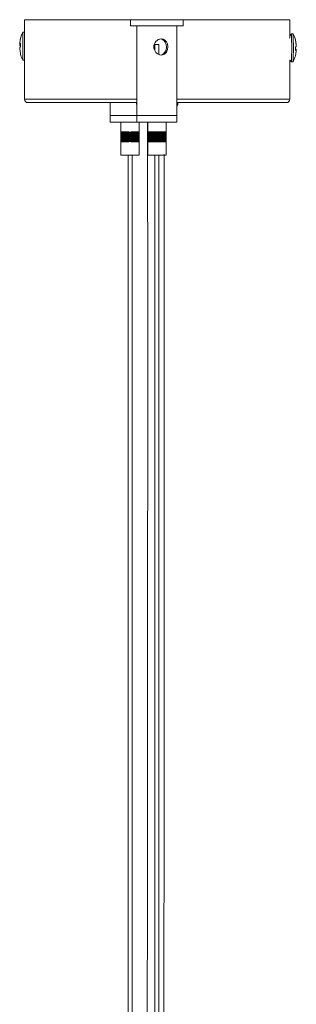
# Model space of a CAD drawing. Header units: millimetres. Extents: x -1193 to -21, y -1654 to 106.
# Tile 5 of 5: x -104 to -21, y -334 to -38. Entities that reach past the tile are written whole.
import ezdxf

# ---------------------------------------------------------------- set-up
doc = ezdxf.new("R2010")
doc.units = ezdxf.units.MM

msp = doc.modelspace()

# ---------------------------------------------------------------- linework, layer by layer
at = {"color": 7, "linetype": 'Continuous', "lineweight": 15}
for p, q in [((-102.6, -37.53), (-102.6, -41.37)), ((-102.6, -37.53), (-22.6, -37.53)), ((-70.64, -37.53), (-70.64, -39.38)), ((-54.74, -39.38), (-54.74, -37.53)), ((-22.6, -41.79), (-22.6, -37.53)), ((-102.64, -41.33), (-103.14, -41.33)), ((-103.14, -41.33), (-103.14, -49.73)), ((-102.6, -41.37), (-102.64, -41.33)), ((-102.64, -41.33), (-102.64, -49.73)), ((-54.74, -39.38), (-70.64, -39.38)), ((-68.69, -39.38), (-68.69, -68.38)), ((-56.69, -68.38), (-56.69, -39.38)), ((-104.08, -44.52), (-103.83, -43.13)), ((-104.08, -44.52), (-104.08, -45.19)), ((-103.83, -43.13), (-103.84, -43.22)), ((-22.08, -41.83), (-22.62, -42.37)), ((-21.58, -41.83), (-22.08, -41.83)), ((-20.65, -45.05), (-20.9, -43.64)), ((-20.88, -43.69), (-20.89, -43.75)), ((-20.89, -43.75), (-20.64, -45.16)), ((-103.83, -44.6), (-104.08, -44.85)), ((-104.08, -44.85), (-103.83, -44.86)), ((-104.08, -45.19), (-103.83, -45.44)), ((-103.83, -45.19), (-104.08, -45.19)), ((-104.08, -45.87), (-103.83, -45.61)), ((-104.08, -46.54), (-104.08, -45.87)), ((-103.83, -47.74), (-104.08, -46.35)), ((-103.83, -45.61), (-103.83, -44.6)), ((-63.29, -44.96), (-63.29, -46.81)), ((-63.29, -44.96), (-62.09, -44.96)), ((-62.09, -48.01), (-62.09, -44.96)), ((-20.65, -46.44), (-20.92, -46.29)), ((-20.64, -47.01), (-20.89, -48.41)), ((-20.63, -45.62), (-20.87, -45.77)), ((-20.87, -45.77), (-20.87, -46.79)), ((-20.65, -46.44), (-20.87, -46.44)), ((-20.87, -46.79), (-20.63, -46.64)), ((-20.87, -46.64), (-20.63, -46.64)), ((-20.65, -46.44), (-20.65, -46.65)), ((-103.84, -47.84), (-103.83, -47.74)), ((-103.83, -47.93), (-103.84, -47.84)), ((-103.14, -49.73), (-102.64, -49.73)), ((-102.64, -49.73), (-102.6, -49.69)), ((-102.6, -49.69), (-102.6, -61.53)), ((-22.6, -61.53), (-22.6, -49.67)), ((-22.6, -49.71), (-22.08, -50.23)), ((-22.08, -50.23), (-21.58, -50.23)), ((-101.6, -62.53), (-68.85, -62.53)), ((-76.78, -62.53), (-76.78, -68.38)), ((-68.85, -62.53), (-68.85, -62.83)), ((-56.69, -62.53), (-23.6, -62.53)), ((-56.35, -62.83), (-56.35, -62.53)), ((-56.69, -66.38), (-76.78, -66.38)), ((-56.69, -68.38), (-76.78, -68.38)), ((-73.53, -68.38), (-73.53, -71.38)), ((-68.03, -71.38), (-68.03, -68.38)), ((-65.44, -68.38), (-65.44, -71.38)), ((-59.94, -71.38), (-59.94, -68.38)), ((-73.13, -71.38), (-73.57, -71.38)), ((-73.57, -71.38), (-73.57, -74.38)), ((-73.57, -71.38), (-73.57, -74.38)), ((-73.56, -71.38), (-73.56, -74.38)), ((-73.55, -71.38), (-73.55, -74.38)), ((-73.54, -71.38), (-73.54, -74.38)), ((-73.53, -71.38), (-73.53, -74.38)), ((-73.51, -71.38), (-73.51, -74.38)), ((-73.48, -71.38), (-73.48, -74.38)), ((-73.46, -71.38), (-73.46, -74.38)), ((-73.43, -71.38), (-73.43, -74.38)), ((-73.39, -71.38), (-73.39, -74.38)), ((-73.36, -71.38), (-73.36, -74.38)), ((-73.32, -71.38), (-73.32, -74.38)), ((-73.27, -71.38), (-73.27, -74.38)), ((-73.23, -71.38), (-73.23, -74.38)), ((-73.18, -71.38), (-73.18, -74.38)), ((-73.13, -74.38), (-73.13, -71.38)), ((-73.12, -71.38), (-73.12, -74.38)), ((-73.07, -71.38), (-73.12, -71.38)), ((-73.07, -74.38), (-73.07, -71.38)), ((-73.07, -71.38), (-73.07, -74.38)), ((-73.02, -71.38), (-73.07, -71.38)), ((-73.02, -74.38), (-73.02, -71.38)), ((-73.01, -71.38), (-73.01, -74.38)), ((-73.01, -71.38), (-73.01, -74.38)), ((-72.96, -71.38), (-73.01, -71.38)), ((-72.96, -74.38), (-72.96, -71.38)), ((-72.95, -71.38), (-72.95, -74.38)), ((-72.95, -71.38), (-72.95, -74.38)), ((-72.89, -71.38), (-72.95, -71.38)), ((-72.89, -74.38), (-72.89, -71.38)), ((-72.89, -71.38), (-72.89, -74.38)), ((-72.83, -71.38), (-72.89, -71.38)), ((-72.88, -71.38), (-72.88, -74.38)), ((-72.83, -71.38), (-72.83, -74.38)), ((-72.83, -74.38), (-72.83, -71.38)), ((-72.76, -71.38), (-72.83, -71.38)), ((-72.82, -71.38), (-72.82, -74.38)), ((-72.76, -74.38), (-72.76, -71.38)), ((-72.76, -71.38), (-72.76, -74.38)), ((-72.69, -71.38), (-72.76, -71.38)), ((-72.75, -71.38), (-72.75, -74.38)), ((-72.69, -71.38), (-72.69, -74.38)), ((-72.69, -74.38), (-72.69, -71.38)), ((-72.62, -71.38), (-72.69, -71.38)), ((-72.67, -71.38), (-72.67, -74.38)), ((-72.62, -74.38), (-72.62, -71.38)), ((-72.61, -71.38), (-72.61, -74.38)), ((-72.54, -71.38), (-72.61, -71.38)), ((-72.6, -71.38), (-72.6, -74.38)), ((-72.54, -71.38), (-72.54, -74.38)), ((-72.54, -74.38), (-72.54, -71.38)), ((-72.47, -71.38), (-72.54, -71.38)), ((-72.52, -71.38), (-72.52, -74.38)), ((-72.47, -74.38), (-72.47, -71.38)), ((-72.46, -71.38), (-72.46, -74.38)), ((-72.39, -71.38), (-72.46, -71.38)), ((-72.44, -71.38), (-72.44, -74.38)), ((-72.39, -74.38), (-72.39, -71.38)), ((-72.38, -71.38), (-72.38, -74.38)), ((-72.31, -71.38), (-72.38, -71.38)), ((-72.36, -71.38), (-72.36, -74.38)), ((-72.31, -74.38), (-72.31, -71.38)), ((-72.3, -71.38), (-72.3, -74.38)), ((-72.22, -71.38), (-72.3, -71.38)), ((-72.27, -71.38), (-72.27, -74.38)), ((-72.22, -71.38), (-72.22, -74.38)), ((-72.22, -74.38), (-72.22, -71.38)), ((-72.14, -71.38), (-72.22, -71.38)), ((-72.19, -71.38), (-72.19, -74.38)), ((-72.14, -74.38), (-72.14, -71.38)), ((-72.13, -71.38), (-72.13, -74.38)), ((-72.05, -71.38), (-72.13, -71.38)), ((-72.1, -71.38), (-72.1, -74.38)), ((-72.05, -74.38), (-72.05, -71.38)), ((-72.04, -71.38), (-72.04, -74.38)), ((-71.96, -71.38), (-72.04, -71.38)), ((-72.01, -71.38), (-72.01, -74.38)), ((-71.96, -74.38), (-71.96, -71.38)), ((-71.95, -71.38), (-71.95, -74.38)), ((-71.87, -71.38), (-71.95, -71.38)), ((-71.92, -71.38), (-71.92, -74.38)), ((-71.87, -74.38), (-71.87, -71.38)), ((-71.86, -71.38), (-71.86, -74.38)), ((-71.78, -71.38), (-71.86, -71.38)), ((-71.83, -71.38), (-71.83, -74.38)), ((-71.78, -74.38), (-71.78, -71.38)), ((-71.77, -71.38), (-71.77, -74.38)), ((-71.68, -71.38), (-71.77, -71.38)), ((-71.73, -71.38), (-71.73, -74.38)), ((-71.68, -71.38), (-71.68, -74.38)), ((-71.68, -74.38), (-71.68, -71.38)), ((-71.59, -71.38), (-71.68, -71.38)), ((-71.64, -71.38), (-71.64, -74.38)), ((-71.59, -74.38), (-71.59, -71.38)), ((-71.58, -71.38), (-71.58, -74.38)), ((-71.5, -71.38), (-71.58, -71.38)), ((-71.54, -71.38), (-71.54, -74.38)), ((-71.5, -74.38), (-71.5, -71.38)), ((-71.49, -71.38), (-71.49, -74.38)), ((-71.49, -71.38), (-71.4, -71.38)), ((-71.44, -71.38), (-71.44, -74.38)), ((-71.4, -74.38), (-71.4, -71.38)), ((-71.39, -71.38), (-71.39, -74.38)), ((-71.39, -71.38), (-71.3, -71.38)), ((-71.35, -71.38), (-71.35, -74.38)), ((-71.3, -71.38), (-71.3, -74.38)), ((-71.3, -74.38), (-71.3, -71.38)), ((-71.3, -71.38), (-71.2, -71.38)), ((-71.25, -71.38), (-71.25, -74.38)), ((-71.2, -71.38), (-71.11, -71.38)), ((-71.2, -71.38), (-71.2, -74.38)), ((-71.2, -74.38), (-71.2, -71.38)), ((-71.15, -71.38), (-71.15, -74.38)), ((-71.11, -74.38), (-71.11, -71.38)), ((-71.1, -71.38), (-71.01, -71.38)), ((-71.1, -71.38), (-71.1, -74.38)), ((-71.05, -71.38), (-71.05, -74.38)), ((-71.01, -74.38), (-71.01, -71.38)), ((-71, -71.38), (-70.91, -71.38)), ((-71, -71.38), (-71, -74.38)), ((-70.95, -71.38), (-70.95, -74.38)), ((-70.91, -74.38), (-70.91, -71.38)), ((-70.9, -71.38), (-70.81, -71.38)), ((-70.9, -71.38), (-70.9, -74.38)), ((-70.85, -71.38), (-70.85, -74.38)), ((-70.81, -74.38), (-70.81, -71.38)), ((-70.71, -71.38), (-70.8, -71.38)), ((-70.8, -71.38), (-70.8, -74.38)), ((-70.75, -74.38), (-70.75, -71.38)), ((-70.71, -74.38), (-70.71, -71.38)), ((-70.7, -71.38), (-70.61, -71.38)), ((-70.7, -71.38), (-70.7, -74.38)), ((-70.64, -71.38), (-70.64, -74.38)), ((-70.61, -74.38), (-70.61, -71.38)), ((-70.6, -71.38), (-70.51, -71.38)), ((-70.6, -71.38), (-70.6, -74.38)), ((-70.54, -74.38), (-70.54, -71.38)), ((-70.51, -74.38), (-70.51, -71.38)), ((-70.5, -71.38), (-70.41, -71.38)), ((-70.5, -71.38), (-70.5, -74.38)), ((-70.44, -71.38), (-70.44, -74.38)), ((-70.41, -74.38), (-70.41, -71.38)), ((-70.41, -71.38), (-70.31, -71.38)), ((-70.41, -71.38), (-70.41, -74.38)), ((-70.34, -71.38), (-70.34, -74.38)), ((-70.31, -74.38), (-70.31, -71.38)), ((-70.31, -71.38), (-70.31, -74.38)), ((-70.31, -71.38), (-70.22, -71.38)), ((-70.24, -71.38), (-70.24, -74.38)), ((-70.22, -74.38), (-70.22, -71.38)), ((-70.21, -71.38), (-70.21, -74.38)), ((-70.21, -71.38), (-70.12, -71.38)), ((-70.15, -71.38), (-70.15, -74.38)), ((-70.12, -74.38), (-70.12, -71.38)), ((-70.11, -71.38), (-70.11, -74.38)), ((-70.11, -71.38), (-70.02, -71.38)), ((-70.05, -71.38), (-70.05, -74.38)), ((-70.02, -71.38), (-70.02, -74.38)), ((-70.02, -74.38), (-70.02, -71.38)), ((-70.02, -71.38), (-69.93, -71.38)), ((-69.95, -71.38), (-69.95, -74.38)), ((-69.93, -74.38), (-69.93, -71.38)), ((-69.92, -71.38), (-69.92, -74.38)), ((-69.92, -71.38), (-69.83, -71.38)), ((-69.86, -71.38), (-69.86, -74.38)), ((-69.83, -71.38), (-69.83, -74.38)), ((-69.83, -74.38), (-69.83, -71.38)), ((-69.83, -71.38), (-69.74, -71.38)), ((-69.76, -71.38), (-69.76, -74.38)), ((-69.74, -74.38), (-69.74, -71.38)), ((-69.74, -71.38), (-69.74, -74.38)), ((-69.74, -71.38), (-69.65, -71.38)), ((-69.67, -71.38), (-69.67, -74.38)), ((-69.65, -71.38), (-69.65, -74.38)), ((-69.65, -74.38), (-69.65, -71.38)), ((-69.65, -71.38), (-69.56, -71.38)), ((-69.58, -71.38), (-69.58, -74.38)), ((-69.56, -74.38), (-69.56, -71.38)), ((-69.56, -71.38), (-69.56, -74.38)), ((-69.56, -71.38), (-69.47, -71.38)), ((-69.49, -71.38), (-69.49, -74.38)), ((-69.47, -71.38), (-69.47, -74.38)), ((-69.47, -74.38), (-69.47, -71.38)), ((-69.47, -71.38), (-69.39, -71.38)), ((-69.4, -71.38), (-69.4, -74.38)), ((-69.39, -74.38), (-69.39, -71.38)), ((-69.38, -71.38), (-69.38, -74.38)), ((-69.38, -71.38), (-69.3, -71.38)), ((-69.31, -71.38), (-69.31, -74.38)), ((-69.3, -71.38), (-69.3, -74.38)), ((-69.3, -74.38), (-69.3, -71.38)), ((-69.3, -71.38), (-69.22, -71.38)), ((-69.23, -71.38), (-69.23, -74.38)), ((-69.22, -74.38), (-69.22, -71.38)), ((-69.21, -71.38), (-69.21, -74.38)), ((-69.21, -71.38), (-69.14, -71.38)), ((-69.15, -71.38), (-69.15, -74.38)), ((-69.14, -74.38), (-69.14, -71.38)), ((-69.13, -71.38), (-69.13, -74.38)), ((-69.13, -71.38), (-69.06, -71.38)), ((-69.06, -74.38), (-69.06, -71.38)), ((-69.06, -71.38), (-69.06, -74.38)), ((-69.05, -71.38), (-69.05, -74.38)), ((-69.05, -71.38), (-68.98, -71.38)), ((-68.99, -71.38), (-68.99, -74.38)), ((-68.98, -71.38), (-68.98, -74.38)), ((-68.98, -74.38), (-68.98, -71.38)), ((-68.98, -71.38), (-68.91, -71.38)), ((-68.91, -74.38), (-68.91, -71.38)), ((-68.91, -71.38), (-68.91, -74.38)), ((-68.9, -71.38), (-68.9, -74.38)), ((-68.9, -71.38), (-68.84, -71.38)), ((-68.84, -71.38), (-68.84, -74.38)), ((-68.83, -71.38), (-68.83, -74.38)), ((-68.83, -71.38), (-68.77, -71.38)), ((-68.77, -71.38), (-68.77, -74.38)), ((-68.76, -71.38), (-68.76, -74.38)), ((-68.76, -71.38), (-67.99, -71.38)), ((-68.7, -71.38), (-68.7, -74.38)), ((-68.63, -71.38), (-68.63, -74.38)), ((-68.57, -71.38), (-68.57, -74.38)), ((-68.51, -71.38), (-68.51, -74.38)), ((-68.45, -71.38), (-68.45, -74.38)), ((-68.4, -71.38), (-68.4, -74.38)), ((-68.35, -71.38), (-68.35, -74.38)), ((-68.3, -71.38), (-68.3, -74.38)), ((-68.26, -71.38), (-68.26, -74.38)), ((-68.21, -71.38), (-68.21, -74.38)), ((-68.18, -71.38), (-68.18, -74.38)), ((-68.14, -71.38), (-68.14, -74.38)), ((-68.11, -71.38), (-68.11, -74.38)), ((-68.08, -71.38), (-68.08, -74.38)), ((-68.06, -71.38), (-68.06, -74.38)), ((-68.04, -71.38), (-68.04, -74.38)), ((-68.02, -71.38), (-68.02, -74.38)), ((-68.01, -71.38), (-68.01, -74.38)), ((-68, -71.38), (-68, -74.38)), ((-67.99, -71.38), (-67.99, -74.38)), ((-67.99, -71.38), (-67.99, -74.38)), ((-65.02, -71.38), (-65.48, -71.38)), ((-65.48, -71.38), (-65.48, -74.38)), ((-65.48, -71.38), (-65.48, -74.38)), ((-65.47, -71.38), (-65.47, -74.38)), ((-65.46, -71.38), (-65.46, -74.38)), ((-65.45, -71.38), (-65.45, -74.38)), ((-65.43, -71.38), (-65.43, -74.38)), ((-65.41, -71.38), (-65.41, -74.38)), ((-65.39, -71.38), (-65.39, -74.38)), ((-65.36, -71.38), (-65.36, -74.38)), ((-65.33, -71.38), (-65.33, -74.38)), ((-65.29, -71.38), (-65.29, -74.38)), ((-65.25, -71.38), (-65.25, -74.38)), ((-65.21, -71.38), (-65.21, -74.38)), ((-65.17, -71.38), (-65.17, -74.38)), ((-65.12, -71.38), (-65.12, -74.38)), ((-65.07, -71.38), (-65.07, -74.38)), ((-65.02, -74.38), (-65.02, -71.38)), ((-65.02, -71.38), (-65.02, -74.38)), ((-64.96, -71.38), (-65.02, -71.38)), ((-64.96, -71.38), (-64.96, -74.38)), ((-64.96, -74.38), (-64.96, -71.38)), ((-64.96, -71.38), (-64.96, -74.38)), ((-64.91, -71.38), (-64.96, -71.38)), ((-64.91, -74.38), (-64.91, -71.38)), ((-64.9, -71.38), (-64.9, -74.38)), ((-64.9, -71.38), (-64.9, -74.38)), ((-64.85, -71.38), (-64.9, -71.38)), ((-64.85, -74.38), (-64.85, -71.38)), ((-64.84, -71.38), (-64.84, -74.38)), ((-64.84, -71.38), (-64.84, -74.38)), ((-64.78, -71.38), (-64.84, -71.38)), ((-64.78, -74.38), (-64.78, -71.38)), ((-64.78, -71.38), (-64.78, -74.38)), ((-64.72, -71.38), (-64.78, -71.38)), ((-64.77, -71.38), (-64.77, -74.38)), ((-64.72, -74.38), (-64.72, -71.38)), ((-64.71, -71.38), (-64.71, -74.38)), ((-64.65, -71.38), (-64.71, -71.38)), ((-64.7, -71.38), (-64.7, -74.38)), ((-64.65, -74.38), (-64.65, -71.38)), ((-64.64, -71.38), (-64.64, -74.38)), ((-64.58, -71.38), (-64.64, -71.38)), ((-64.63, -71.38), (-64.63, -74.38)), ((-64.58, -74.38), (-64.58, -71.38)), ((-64.57, -71.38), (-64.57, -74.38)), ((-64.51, -71.38), (-64.57, -71.38)), ((-64.56, -71.38), (-64.56, -74.38)), ((-64.51, -74.38), (-64.51, -71.38)), ((-64.5, -71.38), (-64.5, -74.38)), ((-64.43, -71.38), (-64.5, -71.38)), ((-64.48, -71.38), (-64.48, -74.38)), ((-64.43, -74.38), (-64.43, -71.38)), ((-64.42, -71.38), (-64.42, -74.38)), ((-64.35, -71.38), (-64.42, -71.38)), ((-64.4, -71.38), (-64.4, -74.38)), ((-64.35, -74.38), (-64.35, -71.38)), ((-64.35, -71.38), (-64.35, -74.38)), ((-64.27, -71.38), (-64.35, -71.38)), ((-64.32, -71.38), (-64.32, -74.38)), ((-64.27, -71.38), (-64.27, -74.38)), ((-64.27, -74.38), (-64.27, -71.38)), ((-64.19, -71.38), (-64.27, -71.38)), ((-64.24, -71.38), (-64.24, -74.38)), ((-64.19, -74.38), (-64.19, -71.38)), ((-64.18, -71.38), (-64.18, -74.38)), ((-64.1, -71.38), (-64.18, -71.38)), ((-64.16, -71.38), (-64.16, -74.38)), ((-64.1, -71.38), (-64.1, -74.38)), ((-64.1, -74.38), (-64.1, -71.38)), ((-64.02, -71.38), (-64.1, -71.38)), ((-64.07, -71.38), (-64.07, -74.38)), ((-64.02, -74.38), (-64.02, -71.38)), ((-64.01, -71.38), (-64.01, -74.38)), ((-63.93, -71.38), (-64.01, -71.38)), ((-63.98, -71.38), (-63.98, -74.38)), ((-63.93, -71.38), (-63.93, -74.38)), ((-63.93, -74.38), (-63.93, -71.38)), ((-63.84, -71.38), (-63.93, -71.38)), ((-63.89, -71.38), (-63.89, -74.38)), ((-63.84, -74.38), (-63.84, -71.38)), ((-63.84, -71.38), (-63.84, -74.38)), ((-63.75, -71.38), (-63.84, -71.38)), ((-63.8, -71.38), (-63.8, -74.38)), ((-63.75, -74.38), (-63.75, -71.38)), ((-63.74, -71.38), (-63.74, -74.38)), ((-63.66, -71.38), (-63.74, -71.38)), ((-63.71, -71.38), (-63.71, -74.38)), ((-63.66, -74.38), (-63.66, -71.38)), ((-63.65, -71.38), (-63.65, -74.38)), ((-63.56, -71.38), (-63.65, -71.38)), ((-63.61, -71.38), (-63.61, -74.38)), ((-63.56, -71.38), (-63.56, -74.38)), ((-63.56, -74.38), (-63.56, -71.38)), ((-63.47, -71.38), (-63.56, -71.38)), ((-63.52, -71.38), (-63.52, -74.38)), ((-63.47, -74.38), (-63.47, -71.38)), ((-63.46, -71.38), (-63.46, -74.38)), ((-63.37, -71.38), (-63.46, -71.38)), ((-63.42, -71.38), (-63.42, -74.38)), ((-63.37, -71.38), (-63.37, -74.38)), ((-63.37, -74.38), (-63.37, -71.38)), ((-63.37, -71.38), (-63.28, -71.38)), ((-63.32, -71.38), (-63.32, -74.38)), ((-63.28, -74.38), (-63.28, -71.38)), ((-63.27, -71.38), (-63.27, -74.38)), ((-63.27, -71.38), (-63.18, -71.38)), ((-63.22, -71.38), (-63.22, -74.38)), ((-63.18, -74.38), (-63.18, -71.38)), ((-63.17, -71.38), (-63.08, -71.38)), ((-63.17, -71.38), (-63.17, -74.38)), ((-63.12, -71.38), (-63.12, -74.38)), ((-63.08, -71.38), (-62.98, -71.38)), ((-63.08, -71.38), (-63.08, -74.38)), ((-63.08, -74.38), (-63.08, -71.38)), ((-63.02, -71.38), (-63.02, -74.38)), ((-62.98, -71.38), (-62.88, -71.38)), ((-62.98, -71.38), (-62.98, -74.38)), ((-62.98, -74.38), (-62.98, -71.38)), ((-62.92, -71.38), (-62.92, -74.38)), ((-62.88, -71.38), (-62.79, -71.38)), ((-62.88, -71.38), (-62.88, -74.38)), ((-62.88, -74.38), (-62.88, -71.38)), ((-62.82, -71.38), (-62.82, -74.38)), ((-62.79, -74.38), (-62.79, -71.38)), ((-62.78, -71.38), (-62.69, -71.38)), ((-62.78, -71.38), (-62.78, -74.38)), ((-62.72, -71.38), (-62.72, -74.38)), ((-62.69, -74.38), (-62.69, -71.38)), ((-62.68, -71.38), (-62.59, -71.38)), ((-62.68, -71.38), (-62.68, -74.38)), ((-62.62, -71.38), (-62.62, -74.38)), ((-62.59, -74.38), (-62.59, -71.38)), ((-62.58, -71.38), (-62.49, -71.38)), ((-62.58, -71.38), (-62.58, -74.38)), ((-62.52, -71.38), (-62.52, -74.38)), ((-62.49, -74.38), (-62.49, -71.38)), ((-62.48, -71.38), (-62.39, -71.38)), ((-62.48, -71.38), (-62.48, -74.38)), ((-62.42, -71.38), (-62.42, -74.38)), ((-62.39, -74.38), (-62.39, -71.38)), ((-62.38, -71.38), (-62.29, -71.38)), ((-62.38, -71.38), (-62.38, -74.38)), ((-62.32, -71.38), (-62.32, -74.38)), ((-62.29, -74.38), (-62.29, -71.38)), ((-62.28, -71.38), (-62.28, -74.38)), ((-62.28, -71.38), (-62.19, -71.38)), ((-62.22, -71.38), (-62.22, -74.38)), ((-62.19, -71.38), (-62.19, -74.38)), ((-62.19, -74.38), (-62.19, -71.38)), ((-62.19, -71.38), (-62.1, -71.38)), ((-62.12, -71.38), (-62.12, -74.38)), ((-62.1, -74.38), (-62.1, -71.38)), ((-62.09, -71.38), (-62.09, -74.38)), ((-62.09, -71.38), (-62, -71.38)), ((-62.03, -71.38), (-62.03, -74.38)), ((-62, -74.38), (-62, -71.38)), ((-61.99, -71.38), (-61.99, -74.38)), ((-61.99, -71.38), (-61.9, -71.38)), ((-61.93, -71.38), (-61.93, -74.38)), ((-61.9, -74.38), (-61.9, -71.38)), ((-61.9, -71.38), (-61.9, -74.38)), ((-61.9, -71.38), (-61.81, -71.38)), ((-61.83, -71.38), (-61.83, -74.38)), ((-61.81, -74.38), (-61.81, -71.38)), ((-61.8, -71.38), (-61.8, -74.38)), ((-61.8, -71.38), (-61.72, -71.38)), ((-61.74, -71.38), (-61.74, -74.38)), ((-61.72, -74.38), (-61.72, -71.38)), ((-61.71, -71.38), (-61.71, -74.38)), ((-61.71, -71.38), (-61.62, -71.38)), ((-61.64, -71.38), (-61.64, -74.38)), ((-61.62, -71.38), (-61.62, -74.38)), ((-61.62, -74.38), (-61.62, -71.38)), ((-61.62, -71.38), (-61.53, -71.38)), ((-61.55, -71.38), (-61.55, -74.38)), ((-61.53, -74.38), (-61.53, -71.38)), ((-61.53, -71.38), (-61.53, -74.38)), ((-61.53, -71.38), (-61.44, -71.38)), ((-61.46, -71.38), (-61.46, -74.38)), ((-61.44, -71.38), (-61.44, -74.38)), ((-61.44, -74.38), (-61.44, -71.38)), ((-61.44, -71.38), (-61.36, -71.38)), ((-61.37, -71.38), (-61.37, -74.38)), ((-61.36, -74.38), (-61.36, -71.38)), ((-61.35, -71.38), (-61.35, -74.38)), ((-61.35, -71.38), (-61.27, -71.38)), ((-61.28, -71.38), (-61.28, -74.38)), ((-61.27, -74.38), (-61.27, -71.38)), ((-61.26, -71.38), (-61.26, -74.38)), ((-61.26, -71.38), (-61.19, -71.38)), ((-61.2, -71.38), (-61.2, -74.38)), ((-61.19, -74.38), (-61.19, -71.38)), ((-61.18, -71.38), (-61.18, -74.38)), ((-61.18, -71.38), (-61.1, -71.38)), ((-61.11, -71.38), (-61.11, -74.38)), ((-61.1, -71.38), (-61.1, -74.38)), ((-61.1, -74.38), (-61.1, -71.38)), ((-61.1, -71.38), (-61.02, -71.38)), ((-61.03, -71.38), (-61.03, -74.38)), ((-61.02, -74.38), (-61.02, -71.38)), ((-61.02, -71.38), (-61.02, -74.38)), ((-61.02, -71.38), (-60.94, -71.38)), ((-60.95, -71.38), (-60.95, -74.38)), ((-60.94, -71.38), (-60.94, -74.38)), ((-60.94, -74.38), (-60.94, -71.38)), ((-60.94, -71.38), (-60.87, -71.38)), ((-60.87, -74.38), (-60.87, -71.38)), ((-60.87, -71.38), (-60.87, -74.38)), ((-60.86, -71.38), (-60.86, -74.38)), ((-60.86, -71.38), (-60.8, -71.38)), ((-60.8, -74.38), (-60.8, -71.38)), ((-60.8, -71.38), (-60.8, -74.38)), ((-60.79, -71.38), (-60.79, -74.38)), ((-60.79, -71.38), (-60.72, -71.38)), ((-60.72, -71.38), (-60.72, -74.38)), ((-60.72, -71.38), (-60.72, -74.38)), ((-60.72, -71.38), (-60.65, -71.38)), ((-60.65, -71.38), (-60.65, -74.38)), ((-60.65, -71.38), (-60.65, -74.38)), ((-60.65, -71.38), (-59.9, -71.38)), ((-60.59, -71.38), (-60.59, -74.38)), ((-60.52, -71.38), (-60.52, -74.38)), ((-60.46, -71.38), (-60.46, -74.38)), ((-60.4, -71.38), (-60.4, -74.38)), ((-60.34, -71.38), (-60.34, -74.38)), ((-60.29, -71.38), (-60.29, -74.38)), ((-60.24, -71.38), (-60.24, -74.38)), ((-60.2, -71.38), (-60.2, -74.38)), ((-60.15, -71.38), (-60.15, -74.38)), ((-60.11, -71.38), (-60.11, -74.38)), ((-60.07, -71.38), (-60.07, -74.38)), ((-60.04, -71.38), (-60.04, -74.38)), ((-60.01, -71.38), (-60.01, -74.38)), ((-59.99, -71.38), (-59.99, -74.38)), ((-59.96, -71.38), (-59.96, -74.38)), ((-59.94, -71.38), (-59.94, -74.38)), ((-59.93, -71.38), (-59.93, -74.38)), ((-59.92, -71.38), (-59.92, -74.38)), ((-59.91, -74.38), (-59.91, -71.38)), ((-59.9, -71.38), (-59.9, -74.38)), ((-59.9, -71.38), (-59.9, -74.38)), ((-73.13, -74.38), (-73.57, -74.38)), ((-73.53, -74.38), (-73.53, -78.38)), ((-73.07, -74.38), (-73.12, -74.38)), ((-73.02, -74.38), (-73.07, -74.38)), ((-72.96, -74.38), (-73.01, -74.38)), ((-72.89, -74.38), (-72.95, -74.38)), ((-72.83, -74.38), (-72.89, -74.38)), ((-72.76, -74.38), (-72.83, -74.38)), ((-72.69, -74.38), (-72.76, -74.38)), ((-72.62, -74.38), (-72.69, -74.38)), ((-72.54, -74.38), (-72.61, -74.38)), ((-72.47, -74.38), (-72.54, -74.38)), ((-72.39, -74.38), (-72.46, -74.38)), ((-72.31, -74.38), (-72.38, -74.38)), ((-72.22, -74.38), (-72.3, -74.38)), ((-72.14, -74.38), (-72.22, -74.38)), ((-72.05, -74.38), (-72.13, -74.38)), ((-71.96, -74.38), (-72.04, -74.38)), ((-71.87, -74.38), (-71.95, -74.38)), ((-71.78, -74.38), (-71.86, -74.38)), ((-71.68, -74.38), (-71.77, -74.38)), ((-71.59, -74.38), (-71.68, -74.38)), ((-71.5, -74.38), (-71.58, -74.38)), ((-71.4, -74.38), (-71.49, -74.38)), ((-71.3, -74.38), (-71.39, -74.38)), ((-71.2, -74.38), (-71.3, -74.38)), ((-71.11, -74.38), (-71.2, -74.38)), ((-71.01, -74.38), (-71.1, -74.38)), ((-70.91, -74.38), (-71, -74.38)), ((-70.81, -74.38), (-70.9, -74.38)), ((-70.71, -74.38), (-70.8, -74.38)), ((-70.61, -74.38), (-70.7, -74.38)), ((-70.51, -74.38), (-70.6, -74.38)), ((-70.41, -74.38), (-70.5, -74.38)), ((-70.31, -74.38), (-70.41, -74.38)), ((-70.22, -74.38), (-70.31, -74.38)), ((-70.12, -74.38), (-70.21, -74.38)), ((-70.02, -74.38), (-70.11, -74.38)), ((-69.93, -74.38), (-70.02, -74.38)), ((-69.83, -74.38), (-69.92, -74.38)), ((-69.74, -74.38), (-69.83, -74.38)), ((-69.65, -74.38), (-69.74, -74.38)), ((-69.56, -74.38), (-69.65, -74.38)), ((-69.47, -74.38), (-69.56, -74.38)), ((-69.39, -74.38), (-69.47, -74.38)), ((-69.3, -74.38), (-69.38, -74.38)), ((-69.22, -74.38), (-69.3, -74.38)), ((-69.14, -74.38), (-69.21, -74.38)), ((-69.06, -74.38), (-69.13, -74.38)), ((-68.98, -74.38), (-69.05, -74.38)), ((-68.91, -74.38), (-68.98, -74.38)), ((-68.84, -74.38), (-68.9, -74.38)), ((-68.77, -74.38), (-68.83, -74.38)), ((-67.99, -74.38), (-68.76, -74.38)), ((-68.03, -78.38), (-68.03, -74.38)), ((-65.02, -74.38), (-65.48, -74.38)), ((-65.44, -74.38), (-65.44, -78.38)), ((-64.96, -74.38), (-65.02, -74.38)), ((-64.91, -74.38), (-64.96, -74.38)), ((-64.85, -74.38), (-64.9, -74.38)), ((-64.78, -74.38), (-64.84, -74.38)), ((-64.72, -74.38), (-64.78, -74.38)), ((-64.65, -74.38), (-64.71, -74.38)), ((-64.58, -74.38), (-64.64, -74.38)), ((-64.51, -74.38), (-64.57, -74.38)), ((-64.43, -74.38), (-64.5, -74.38)), ((-64.35, -74.38), (-64.42, -74.38)), ((-64.27, -74.38), (-64.35, -74.38)), ((-64.19, -74.38), (-64.27, -74.38)), ((-64.1, -74.38), (-64.18, -74.38)), ((-64.02, -74.38), (-64.1, -74.38)), ((-63.93, -74.38), (-64.01, -74.38)), ((-63.84, -74.38), (-63.93, -74.38)), ((-63.75, -74.38), (-63.84, -74.38)), ((-63.66, -74.38), (-63.74, -74.38)), ((-63.56, -74.38), (-63.65, -74.38)), ((-63.47, -74.38), (-63.56, -74.38)), ((-63.37, -74.38), (-63.46, -74.38)), ((-63.28, -74.38), (-63.37, -74.38)), ((-63.18, -74.38), (-63.27, -74.38)), ((-63.08, -74.38), (-63.17, -74.38)), ((-62.98, -74.38), (-63.08, -74.38)), ((-62.88, -74.38), (-62.98, -74.38)), ((-62.79, -74.38), (-62.88, -74.38)), ((-62.69, -74.38), (-62.78, -74.38)), ((-62.59, -74.38), (-62.68, -74.38)), ((-62.49, -74.38), (-62.58, -74.38)), ((-62.39, -74.38), (-62.48, -74.38)), ((-62.29, -74.38), (-62.38, -74.38)), ((-62.19, -74.38), (-62.28, -74.38)), ((-62.1, -74.38), (-62.19, -74.38)), ((-62, -74.38), (-62.09, -74.38)), ((-61.9, -74.38), (-61.99, -74.38)), ((-61.81, -74.38), (-61.9, -74.38)), ((-61.72, -74.38), (-61.8, -74.38)), ((-61.62, -74.38), (-61.71, -74.38)), ((-61.53, -74.38), (-61.62, -74.38)), ((-61.44, -74.38), (-61.53, -74.38)), ((-61.36, -74.38), (-61.44, -74.38)), ((-61.27, -74.38), (-61.35, -74.38)), ((-61.19, -74.38), (-61.26, -74.38)), ((-61.1, -74.38), (-61.18, -74.38)), ((-61.02, -74.38), (-61.1, -74.38)), ((-60.94, -74.38), (-61.02, -74.38)), ((-60.87, -74.38), (-60.94, -74.38)), ((-60.8, -74.38), (-60.86, -74.38)), ((-60.72, -74.38), (-60.79, -74.38)), ((-60.65, -74.38), (-60.72, -74.38)), ((-59.9, -74.38), (-60.65, -74.38)), ((-59.94, -78.38), (-59.94, -74.38)), ((-68.03, -78.38), (-73.53, -78.38)), ((-71.38, -78.38), (-71.38, -1524.46)), ((-70.18, -1524.46), (-70.18, -78.38)), ((-59.94, -78.38), (-65.44, -78.38)), ((-63.29, -78.38), (-63.29, -1156.66)), ((-62.09, -1156.34), (-62.09, -78.38))]:
    msp.add_line(p, q, dxfattribs=at)
at = {"color": 8, "linetype": 'Continuous', "lineweight": 15}
for p, q in [((-68.69, -61.53), (-102.6, -61.53)), ((-22.6, -61.53), (-56.69, -61.53)), ((-68.69, -62.83), (-68.85, -62.83)), ((-56.35, -62.83), (-56.69, -62.83)), ((-56.69, -63.12), (-56.64, -62.83))]:
    msp.add_line(p, q, dxfattribs=at)
at = {"color": 7, "linetype": 'Continuous', "lineweight": 15, "flags": 128}
for points in [[(-61.76, -48.18), (-61.18, -48.08), (-60.68, -47.8), (-60.25, -47.35), (-59.93, -46.67), (-59.79, -45.82), (-59.87, -45), (-60.16, -44.26), (-60.67, -43.66), (-61.21, -43.36), (-61.76, -43.28)], [(-61.37, -43.28), (-60.77, -43.38), (-60.25, -43.68), (-59.82, -44.16), (-59.49, -44.84), (-59.36, -45.68), (-59.48, -46.55), (-59.83, -47.32), (-60.41, -47.89), (-60.98, -48.13), (-61.37, -48.18)], [(-21.56, -50.16), (-20.96, -48.67), (-20.91, -48.39)], [(-68.85, -62.83), (-68.77, -63.35), (-68.75, -63.41)], [(-65.49, -68.38), (-65.49, -70.43), (-65.48, -82.5), (-65.48, -93.52), (-65.47, -103.49), (-65.47, -112.41), (-65.47, -119.84), (-65.47, -126.34), (-65.47, -132.26), (-65.47, -138.21), (-65.47, -144.21), (-65.47, -171.6), (-65.48, -199.51), (-65.49, -232.7), (-65.51, -265.83), (-65.54, -298.9), (-65.58, -343.12)], [(-60.59, -364.05), (-60.56, -323.88), (-60.53, -283.65), (-60.5, -243.34), (-60.49, -225.58), (-60.48, -207.8), (-60.48, -190.09), (-60.47, -173.22), (-60.47, -157.4), (-60.47, -152.64), (-60.47, -147.41), (-60.47, -141.36), (-60.47, -134.49), (-60.47, -126.8), (-60.47, -118.3), (-60.47, -108.97), (-60.47, -97.77), (-60.48, -85.59), (-60.48, -78.21)]]:
    msp.add_lwpolyline(points, dxfattribs=at)
at = {"color": 7, "linetype": 'Continuous', "lineweight": 15}
for centre, radius, start, end in [((-94.82, -45.53), 9.32, 153.215, 167.2521), ((-61.17, -45.73), 2.46, 94.7968, 265.2032), ((16.92, -43.51), 39.56, 177.5087, 179.4335), ((-157.31, -46.03), 135.29, 358.221, 1.779), ((-156, -46.03), 134.48, 358.2103, 1.7897), ((-25.98, -44.53), 5.16, 9.5471, 31.4453), ((-62.39, -45.78), 41.76, 0.2228, 0.8505), ((-42.19, -46.51), 21.56, 358.6842, 359.6644), ((-94.82, -45.53), 9.32, 194.8398, 206.785), ((-101.6, -61.53), 1, 180, 270), ((-23.6, -61.53), 1, 270, 0), ((-57.84, -62.89), 1.49, 320.5411, 2.3759)]:
    msp.add_arc(centre, radius, start, end, dxfattribs=at)

doc.saveas('drawing.dxf')
